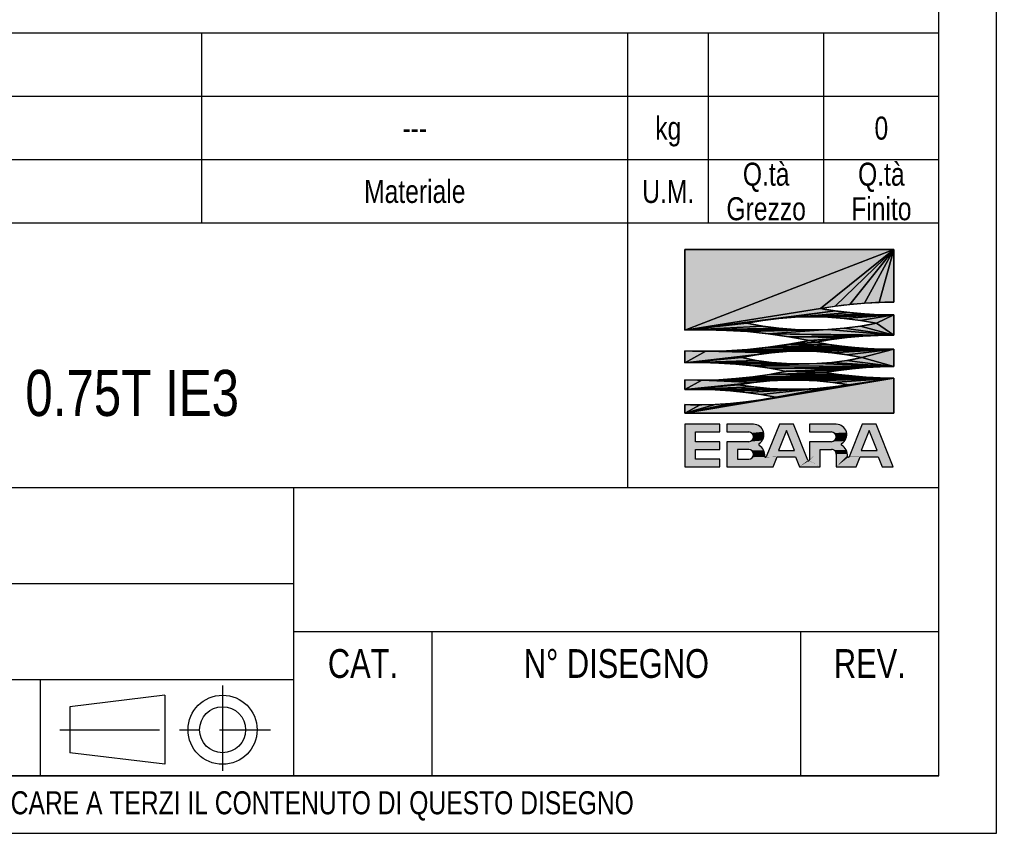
# Model space of a CAD drawing. Header units: millimetres. Extents: x 0 to 841, y 0 to 594.
# Tile 8 of 10: x 670 to 841, y 0 to 141. Entities that reach past the tile are written whole.
import ezdxf

# ---------------------------------------------------------------- set-up
doc = ezdxf.new("R2010")
doc.units = ezdxf.units.MM
doc.header["$LTSCALE"] = 46.2
doc.linetypes.add('CENTER', pattern=[0.6, 0.375, -0.075, 0.075, -0.075])
doc.layers.get('0').update_dxf_attribs({"linetype": 'CONTINUOUS'})
doc.layers.add('DEFAULT_1', color=7, linetype='CENTER')
doc.layers.add('DETTAGLI', color=7, linetype='CONTINUOUS')
doc.styles.add('TEXTSTYLE_2', font='txt', dxfattribs={"width": 0.8})

# ---------------------------------------------------------------- blocks, each defined once
blk = doc.blocks.new('EBARA_BL0', base_point=(804.25, 82.53))
at = {"color": 7, "linetype": 'Continuous'}
for p, q in [((822.18, 101.41), (785.87, 87.4)), ((785.87, 101.41), (785.87, 87.4)), ((785.87, 87.4), (822.18, 101.41)), ((822.18, 101.41), (785.87, 101.41)), ((785.87, 101.41), (822.18, 101.41)), ((785.87, 87.4), (785.87, 101.41)), ((822.18, 101.41), (809.46, 91.15)), ((809.46, 91.15), (822.18, 101.41)), ((822.18, 101.41), (811.99, 91.55)), ((811.99, 91.55), (822.18, 101.41)), ((822.18, 101.41), (814.53, 91.86)), ((814.53, 91.86), (822.18, 101.41)), ((822.18, 101.41), (817.07, 92.08)), ((817.07, 92.08), (822.18, 101.41)), ((822.18, 101.41), (819.63, 92.21)), ((819.63, 92.21), (822.18, 101.41)), ((822.18, 92.25), (822.18, 101.41)), ((822.18, 101.41), (822.18, 92.25)), ((809.46, 91.15), (785.87, 87.4)), ((785.87, 87.4), (809.46, 91.15)), ((811.99, 90.75), (785.87, 87.4)), ((785.87, 87.4), (811.99, 90.75)), ((811.99, 90.75), (802.23, 89.43)), ((802.23, 89.43), (811.99, 90.75)), ((809.46, 91.15), (811.99, 91.55)), ((811.99, 90.75), (809.46, 91.15)), ((811.99, 91.55), (814.53, 91.86)), ((814.53, 90.44), (811.99, 90.75)), ((814.53, 91.86), (817.07, 92.08)), ((817.07, 92.08), (819.63, 92.21)), ((819.63, 92.21), (822.18, 92.25)), ((802.23, 89.43), (785.87, 87.4)), ((785.87, 87.4), (802.23, 89.43)), ((799.42, 89.08), (785.87, 87.4)), ((785.87, 87.4), (799.42, 89.08)), ((796.63, 88.59), (799.42, 89.08)), ((799.42, 89.08), (802.23, 89.43)), ((814.53, 90.44), (802.23, 89.43)), ((802.23, 89.43), (814.53, 90.44)), ((802.23, 89.43), (805.06, 89.64)), ((814.53, 90.44), (805.06, 89.64)), ((805.06, 89.64), (814.53, 90.44)), ((817.07, 90.22), (805.06, 89.64)), ((805.06, 89.64), (817.07, 90.22)), ((819.63, 90.09), (805.06, 89.64)), ((805.06, 89.64), (819.63, 90.09)), ((805.06, 89.64), (807.89, 89.71)), ((819.63, 90.09), (807.89, 89.71)), ((807.89, 89.71), (819.63, 90.09)), ((807.89, 89.71), (822.18, 90.05)), ((822.18, 90.05), (807.89, 89.71)), ((807.89, 89.71), (810.72, 89.64)), ((810.72, 89.64), (822.18, 90.05)), ((822.18, 90.05), (810.72, 89.64)), ((810.72, 89.64), (813.55, 89.43)), ((813.55, 89.43), (822.18, 90.05)), ((822.18, 90.05), (813.55, 89.43)), ((813.55, 89.43), (816.36, 89.08)), ((817.07, 90.22), (814.53, 90.44)), ((816.36, 89.08), (822.18, 90.05)), ((822.18, 90.05), (816.36, 89.08)), ((816.36, 89.08), (819.15, 88.59)), ((819.63, 90.09), (817.07, 90.22)), ((819.15, 88.59), (822.18, 90.05)), ((822.18, 90.05), (819.15, 88.59)), ((822.18, 90.05), (819.63, 90.09)), ((822.18, 86.51), (822.18, 90.05)), ((822.18, 90.05), (822.18, 86.51)), ((796.63, 88.59), (785.87, 87.4)), ((785.87, 87.4), (796.63, 88.59)), ((799.42, 88.1), (785.87, 87.4)), ((785.87, 87.4), (799.42, 88.1)), ((802.23, 87.75), (785.87, 87.4)), ((785.87, 87.4), (802.23, 87.75)), ((785.87, 87.4), (789.5, 87.46)), ((802.23, 87.75), (789.5, 87.46)), ((789.5, 87.46), (802.23, 87.75)), ((805.06, 87.54), (789.5, 87.46)), ((789.5, 87.46), (805.06, 87.54)), ((789.5, 87.46), (807.89, 87.47)), ((807.89, 87.47), (789.5, 87.46)), ((789.5, 87.46), (793.13, 87.37)), ((793.13, 87.37), (807.89, 87.47)), ((807.89, 87.47), (793.13, 87.37)), ((793.13, 87.37), (796.75, 87.14)), ((799.42, 88.1), (796.63, 88.59)), ((796.75, 87.14), (810.72, 87.54)), ((810.72, 87.54), (796.75, 87.14)), ((796.75, 87.14), (807.89, 87.47)), ((807.89, 87.47), (796.75, 87.14)), ((802.23, 87.75), (799.42, 88.1)), ((800.36, 86.77), (810.72, 87.54)), ((810.72, 87.54), (800.36, 86.77)), ((805.06, 87.54), (802.23, 87.75)), ((807.89, 87.47), (805.06, 87.54)), ((810.72, 87.54), (807.89, 87.47)), ((813.55, 87.75), (810.72, 87.54)), ((822.18, 86.51), (810.72, 87.54)), ((810.72, 87.54), (822.18, 86.51)), ((816.36, 88.1), (813.55, 87.75)), ((822.18, 86.51), (813.55, 87.75)), ((813.55, 87.75), (822.18, 86.51)), ((819.15, 88.59), (816.36, 88.1)), ((822.18, 86.51), (816.36, 88.1)), ((816.36, 88.1), (822.18, 86.51)), ((822.18, 86.51), (819.15, 88.59)), ((819.15, 88.59), (822.18, 86.51)), ((796.75, 87.14), (800.36, 86.77)), ((800.36, 86.77), (822.18, 86.51)), ((822.18, 86.51), (800.36, 86.77)), ((800.36, 86.77), (819.47, 86.48)), ((800.36, 86.77), (803.95, 86.25)), ((819.47, 86.48), (800.36, 86.77)), ((819.47, 86.48), (803.95, 86.25)), ((803.95, 86.25), (819.47, 86.48)), ((803.95, 86.25), (816.76, 86.34)), ((816.76, 86.34), (803.95, 86.25)), ((803.95, 86.25), (814.06, 86.1)), ((803.95, 86.25), (807.52, 85.6)), ((814.06, 86.1), (803.95, 86.25)), ((807.52, 85.6), (803.95, 84.94)), ((814.06, 86.1), (807.52, 85.6)), ((807.52, 85.6), (814.06, 86.1)), ((807.52, 85.6), (811.37, 85.76)), ((811.37, 85.76), (807.52, 85.6)), ((807.52, 85.6), (808.7, 85.31)), ((808.7, 85.31), (807.52, 85.6)), ((808.7, 85.31), (811.37, 85.76)), ((811.37, 85.76), (814.06, 86.1)), ((814.06, 86.1), (816.76, 86.34)), ((816.76, 86.34), (819.47, 86.48)), ((819.47, 86.48), (822.18, 86.51)), ((785.87, 83.79), (785.87, 81.71)), ((789.5, 83.73), (785.87, 83.79)), ((785.87, 81.71), (785.87, 83.79)), ((793.13, 83.82), (789.5, 83.73)), ((789.5, 83.73), (806.18, 83.78)), ((806.18, 83.78), (789.5, 83.73)), ((793.13, 83.82), (822.18, 84.1)), ((822.18, 84.1), (793.13, 83.82)), ((796.75, 84.05), (793.13, 83.82)), ((806.18, 83.78), (793.13, 83.82)), ((793.13, 83.82), (806.18, 83.78)), ((800.36, 84.42), (796.75, 84.05)), ((815.41, 84.36), (796.75, 84.05)), ((796.75, 84.05), (815.41, 84.36)), ((817.66, 84.2), (796.75, 84.05)), ((796.75, 84.05), (817.66, 84.2)), ((819.92, 84.11), (796.75, 84.05)), ((796.75, 84.05), (819.92, 84.11)), ((796.75, 84.05), (822.18, 84.1)), ((822.18, 84.1), (796.75, 84.05)), ((803.95, 84.94), (800.36, 84.42)), ((810.92, 84.92), (800.36, 84.42)), ((800.36, 84.42), (810.92, 84.92)), ((800.36, 84.42), (813.16, 84.6)), ((813.16, 84.6), (800.36, 84.42)), ((800.36, 84.42), (815.41, 84.36)), ((815.41, 84.36), (800.36, 84.42)), ((803.56, 83.71), (806.18, 83.78)), ((803.95, 84.94), (808.7, 85.31)), ((808.7, 85.31), (803.95, 84.94)), ((803.95, 84.94), (810.92, 84.92)), ((810.92, 84.92), (803.95, 84.94)), ((806.18, 83.78), (822.18, 84.1)), ((822.18, 84.1), (806.18, 83.78)), ((806.18, 83.78), (808.81, 83.71)), ((810.92, 84.92), (808.7, 85.31)), ((808.81, 83.71), (822.18, 84.1)), ((822.18, 84.1), (808.81, 83.71)), ((813.16, 84.6), (810.92, 84.92)), ((811.43, 83.49), (822.18, 84.1)), ((822.18, 84.1), (811.43, 83.49)), ((815.41, 84.36), (813.16, 84.6)), ((814.03, 83.13), (822.18, 84.1)), ((822.18, 84.1), (814.03, 83.13)), ((817.66, 84.2), (815.41, 84.36)), ((816.61, 82.63), (822.18, 84.1)), ((822.18, 84.1), (816.61, 82.63)), ((819.92, 84.11), (817.66, 84.2)), ((822.18, 84.1), (819.92, 84.11)), ((822.18, 81.07), (822.18, 84.1)), ((822.18, 84.1), (822.18, 81.07)), ((789.5, 83.73), (785.87, 81.71)), ((785.87, 81.71), (789.5, 83.73)), ((800.94, 83.49), (785.87, 81.71)), ((785.87, 81.71), (800.94, 83.49)), ((798.33, 83.13), (785.87, 81.71)), ((785.87, 81.71), (798.33, 83.13)), ((795.75, 82.63), (785.87, 81.71)), ((785.87, 81.71), (795.75, 82.63)), ((798.33, 82.15), (785.87, 81.71)), ((785.87, 81.71), (798.33, 82.15)), ((798.33, 82.15), (788.83, 81.76)), ((788.83, 81.76), (798.33, 82.15)), ((789.5, 83.73), (803.56, 83.71)), ((803.56, 83.71), (789.5, 83.73)), ((789.5, 83.73), (800.94, 83.49)), ((800.94, 83.49), (789.5, 83.73)), ((795.75, 82.63), (798.33, 83.13)), ((798.33, 82.15), (795.75, 82.63)), ((798.33, 83.13), (800.94, 83.49)), ((800.94, 81.8), (798.33, 82.15)), ((800.94, 83.49), (803.56, 83.71)), ((808.81, 83.71), (811.43, 83.49)), ((811.43, 83.49), (814.03, 83.13)), ((814.03, 82.15), (811.43, 81.8)), ((814.03, 83.13), (816.61, 82.63)), ((816.61, 82.63), (814.03, 82.15)), ((822.18, 81.07), (814.03, 82.15)), ((814.03, 82.15), (822.18, 81.07)), ((822.18, 81.07), (816.61, 82.63)), ((816.61, 82.63), (822.18, 81.07)), ((785.87, 81.71), (788.83, 81.76)), ((788.83, 81.76), (800.94, 81.8)), ((800.94, 81.8), (788.83, 81.76)), ((788.83, 81.76), (791.78, 81.69)), ((791.78, 81.69), (800.94, 81.8)), ((800.94, 81.8), (791.78, 81.69)), ((791.78, 81.69), (803.56, 81.6)), ((791.78, 81.69), (794.72, 81.51)), ((803.56, 81.6), (791.78, 81.69)), ((803.56, 81.6), (794.72, 81.51)), ((794.72, 81.51), (803.56, 81.6)), ((794.72, 81.51), (806.18, 81.53)), ((806.18, 81.53), (794.72, 81.51)), ((794.72, 81.51), (797.66, 81.21)), ((797.66, 81.21), (808.81, 81.6)), ((808.81, 81.6), (797.66, 81.21)), ((797.66, 81.21), (806.18, 81.53)), ((806.18, 81.53), (797.66, 81.21)), ((797.66, 81.21), (822.18, 81.07)), ((797.66, 81.21), (800.58, 80.78)), ((822.18, 81.07), (797.66, 81.21)), ((822.18, 81.07), (800.58, 80.78)), ((800.58, 80.78), (822.18, 81.07)), ((819.77, 81.02), (800.58, 80.78)), ((800.58, 80.78), (819.77, 81.02)), ((800.58, 80.78), (817.35, 80.89)), ((817.35, 80.89), (800.58, 80.78)), ((800.58, 80.78), (814.94, 80.69)), ((800.58, 80.78), (803.49, 80.25)), ((814.94, 80.69), (800.58, 80.78)), ((803.56, 81.6), (800.94, 81.8)), ((814.94, 80.69), (803.49, 80.25)), ((803.49, 80.25), (814.94, 80.69)), ((803.49, 80.25), (812.54, 80.42)), ((812.54, 80.42), (803.49, 80.25)), ((806.18, 81.53), (803.56, 81.6)), ((808.81, 81.6), (806.18, 81.53)), ((811.43, 81.8), (808.81, 81.6)), ((822.18, 81.07), (808.81, 81.6)), ((808.81, 81.6), (822.18, 81.07)), ((810.14, 80.07), (812.54, 80.42)), ((822.18, 81.07), (811.43, 81.8)), ((811.43, 81.8), (822.18, 81.07)), ((812.54, 80.42), (814.94, 80.69)), ((814.94, 80.69), (817.35, 80.89)), ((817.35, 80.89), (819.77, 81.02)), ((819.77, 81.02), (822.18, 81.07)), ((785.87, 73), (822.18, 79.07)), ((822.18, 79.07), (785.87, 73)), ((785.87, 78.78), (785.87, 77.08)), ((788.83, 78.73), (785.87, 78.78)), ((785.87, 77.08), (785.87, 78.78)), ((788.83, 78.73), (785.87, 77.08)), ((785.87, 77.08), (788.83, 78.73)), ((788.83, 78.73), (822.18, 79.07)), ((822.18, 79.07), (788.83, 78.73)), ((791.78, 78.8), (788.83, 78.73)), ((803.35, 78.7), (788.83, 78.73)), ((788.83, 78.73), (800.61, 78.57)), ((800.61, 78.57), (788.83, 78.73)), ((788.83, 78.73), (797.88, 78.31)), ((797.88, 78.31), (788.83, 78.73)), ((788.83, 78.73), (803.35, 78.7)), ((791.78, 78.8), (822.18, 79.07)), ((822.18, 79.07), (791.78, 78.8)), ((794.72, 78.99), (791.78, 78.8)), ((797.66, 79.29), (794.72, 78.99)), ((817.35, 79.25), (794.72, 78.99)), ((794.72, 78.99), (817.35, 79.25)), ((819.77, 79.13), (794.72, 78.99)), ((794.72, 78.99), (819.77, 79.13)), ((794.72, 78.99), (822.18, 79.07)), ((822.18, 79.07), (794.72, 78.99)), ((800.58, 79.71), (797.66, 79.29)), ((797.66, 79.29), (814.94, 79.45)), ((814.94, 79.45), (797.66, 79.29)), ((797.66, 79.29), (817.35, 79.25)), ((817.35, 79.25), (797.66, 79.29)), ((799.08, 75.31), (822.18, 79.07)), ((822.18, 79.07), (799.08, 75.31)), ((803.49, 80.25), (800.58, 79.71)), ((810.14, 80.07), (800.58, 79.71)), ((800.58, 79.71), (810.14, 80.07)), ((800.58, 79.71), (812.54, 79.72)), ((812.54, 79.72), (800.58, 79.71)), ((800.58, 79.71), (814.94, 79.45)), ((814.94, 79.45), (800.58, 79.71)), ((800.61, 78.57), (803.35, 78.7)), ((801.69, 75.76), (822.18, 79.07)), ((822.18, 79.07), (801.69, 75.76)), ((803.35, 78.7), (822.18, 79.07)), ((822.18, 79.07), (803.35, 78.7)), ((803.35, 78.7), (806.09, 78.7)), ((803.49, 80.25), (810.14, 80.07)), ((810.14, 80.07), (803.49, 80.25)), ((806.09, 78.7), (822.18, 79.07)), ((822.18, 79.07), (806.09, 78.7)), ((806.09, 78.7), (808.83, 78.57)), ((808.83, 78.57), (822.18, 79.07)), ((822.18, 79.07), (808.83, 78.57)), ((812.54, 79.72), (810.14, 80.07)), ((811.56, 78.31), (822.18, 79.07)), ((822.18, 79.07), (811.56, 78.31)), ((814.94, 79.45), (812.54, 79.72)), ((814.28, 77.92), (822.18, 79.07)), ((822.18, 79.07), (814.28, 77.92)), ((817.35, 79.25), (814.94, 79.45)), ((819.77, 79.13), (817.35, 79.25)), ((822.18, 79.07), (819.77, 79.13)), ((822.18, 73), (822.18, 79.07)), ((822.18, 79.07), (822.18, 73)), ((797.88, 78.31), (785.87, 77.08)), ((785.87, 77.08), (797.88, 78.31)), ((795.17, 77.92), (785.87, 77.08)), ((785.87, 77.08), (795.17, 77.92)), ((797.88, 77.53), (785.87, 77.08)), ((785.87, 77.08), (797.88, 77.53)), ((800.61, 77.26), (785.87, 77.08)), ((785.87, 77.08), (800.61, 77.26)), ((785.87, 77.08), (788.52, 77.1)), ((800.61, 77.26), (788.52, 77.1)), ((788.52, 77.1), (800.61, 77.26)), ((788.52, 77.1), (806.09, 77.13)), ((803.35, 77.13), (788.52, 77.1)), ((788.52, 77.1), (803.35, 77.13)), ((806.09, 77.13), (788.52, 77.1)), ((788.52, 77.1), (791.17, 77.03)), ((791.17, 77.03), (806.09, 77.13)), ((806.09, 77.13), (791.17, 77.03)), ((791.17, 77.03), (793.82, 76.86)), ((793.82, 76.86), (806.09, 77.13)), ((806.09, 77.13), (793.82, 76.86)), ((795.17, 77.92), (797.88, 78.31)), ((797.88, 77.53), (795.17, 77.92)), ((796.46, 76.59), (808.83, 77.26)), ((808.83, 77.26), (796.46, 76.59)), ((796.46, 76.59), (806.09, 77.13)), ((806.09, 77.13), (796.46, 76.59)), ((797.88, 78.31), (800.61, 78.57)), ((800.61, 77.26), (797.88, 77.53)), ((799.08, 76.23), (811.56, 77.53)), ((811.56, 77.53), (799.08, 76.23)), ((799.08, 76.23), (808.83, 77.26)), ((808.83, 77.26), (799.08, 76.23)), ((803.35, 77.13), (800.61, 77.26)), ((801.69, 75.76), (814.28, 77.92)), ((814.28, 77.92), (801.69, 75.76)), ((801.69, 75.76), (811.56, 77.53)), ((811.56, 77.53), (801.69, 75.76)), ((806.09, 77.13), (803.35, 77.13)), ((808.83, 77.26), (806.09, 77.13)), ((808.83, 78.57), (811.56, 78.31)), ((811.56, 77.53), (808.83, 77.26)), ((811.56, 78.31), (814.28, 77.92)), ((814.28, 77.92), (811.56, 77.53)), ((785.87, 73), (799.08, 75.31)), ((799.08, 75.31), (785.87, 73)), ((793.82, 76.86), (796.46, 76.59)), ((796.46, 76.59), (799.08, 76.23)), ((799.08, 75.31), (796.46, 74.95)), ((799.08, 76.23), (801.69, 75.76)), ((801.69, 75.76), (799.08, 75.31)), ((785.87, 73), (796.46, 74.95)), ((796.46, 74.95), (785.87, 73)), ((785.87, 73), (793.82, 74.68)), ((793.82, 74.68), (785.87, 73)), ((785.87, 73), (791.17, 74.51)), ((791.17, 74.51), (785.87, 73)), ((785.87, 74.46), (785.87, 73)), ((788.52, 74.44), (785.87, 74.46)), ((785.87, 73), (785.87, 74.46)), ((785.87, 73), (788.52, 74.44)), ((788.52, 74.44), (785.87, 73)), ((791.17, 74.51), (788.52, 74.44)), ((793.82, 74.68), (791.17, 74.51)), ((796.46, 74.95), (793.82, 74.68)), ((785.87, 73), (822.18, 73)), ((822.18, 73), (785.87, 73)), ((791.93, 71.05), (785.87, 71.05)), ((785.87, 71.05), (785.87, 63.66)), ((791.93, 69.71), (791.93, 71.05)), ((797.81, 71.05), (793.16, 71.05)), ((793.16, 71.05), (793.16, 69.71)), ((802.29, 71.05), (800.03, 65.39)), ((804.75, 71.05), (802.29, 71.05)), ((807.25, 64.8), (804.75, 71.05)), ((812.17, 71.05), (807.52, 71.05)), ((807.52, 71.05), (807.52, 69.71)), ((816.65, 71.05), (814.39, 65.41)), ((819.11, 71.05), (816.65, 71.05)), ((822.06, 63.66), (819.11, 71.05)), ((787.72, 69.71), (791.93, 69.71)), ((787.72, 68.02), (787.72, 69.71)), ((793.16, 69.71), (796.97, 69.71)), ((803.52, 69.99), (802.12, 66.5)), ((804.91, 66.5), (803.52, 69.99)), ((807.52, 69.71), (811.33, 69.71)), ((817.88, 69.99), (816.48, 66.5)), ((819.27, 66.5), (817.88, 69.99)), ((791.93, 68.02), (787.72, 68.02)), ((787.72, 66.69), (791.93, 66.69)), ((787.72, 64.99), (787.72, 66.69)), ((791.93, 66.69), (791.93, 68.02)), ((796.97, 68.02), (793.16, 68.02)), ((793.16, 68.02), (793.16, 63.66)), ((796.97, 66.69), (795, 66.69)), ((795, 66.69), (795, 64.99)), ((811.33, 68.02), (807.52, 68.02)), ((807.52, 68.02), (807.52, 64.85)), ((809.36, 66.69), (811.37, 66.69)), ((809.36, 63.66), (809.36, 66.69)), ((791.93, 64.99), (787.72, 64.99)), ((791.93, 63.66), (791.93, 64.99)), ((795, 64.99), (796.97, 64.99)), ((801.24, 63.66), (801.94, 65.4)), ((801.94, 65.4), (805.1, 65.4)), ((802.12, 66.5), (804.91, 66.5)), ((805.1, 65.4), (805.79, 63.66)), ((812.17, 65.87), (812.17, 63.66)), ((815.6, 63.66), (816.3, 65.4)), ((816.3, 65.4), (819.46, 65.4)), ((816.48, 66.5), (819.27, 66.5)), ((819.46, 65.4), (820.15, 63.66)), ((785.87, 63.66), (791.93, 63.66)), ((793.16, 63.66), (801.24, 63.66)), ((805.79, 63.66), (809.36, 63.66)), ((812.17, 63.66), (815.6, 63.66)), ((820.15, 63.66), (822.06, 63.66))]:
    blk.add_line(p, q, dxfattribs=at)
for centre, radius, start, end in [((822.08, 19.39), 72.86, 89.9211, 99.9748), ((822.08, 162.71), 72.67, 259.9974, 270.0791), ((807.89, 32.57), 57.14, 78.6329, 101.3671), ((789.13, -4.15), 91.61, 78.415, 92.0347), ((807.89, 144.64), 57.17, 258.6407, 281.3593), ((789.13, 175.34), 91.61, 267.9653, 281.585), ((821.62, 16), 70.51, 89.5451, 100.5654), ((806.18, 35.66), 48.12, 77.4794, 102.5209), ((821.39, 150.82), 66.73, 259.0346, 270.6838), ((806.18, 131.18), 49.65, 257.8721, 282.1282), ((788.62, 8.02), 73.74, 78.37, 92.1352), ((822.62, 2.61), 78.46, 90.321, 99.1535), ((788.62, 152.47), 73.74, 267.8648, 281.63), ((804.72, 21.31), 57.41, 80.419, 99.581), ((822.62, 157.53), 78.46, 260.8465, 269.679), ((787.9, 5.53), 71.57, 78.8935, 91.6259), ((804.72, 134.43), 57.31, 260.4022, 279.5978), ((787.83, 147.3), 72.86, 268.4651, 280.9705), ((797.81, 69.24), 1.81, 303.3213, 89.9975), ((812.18, 69.24), 1.81, 300.7885, 90.0231), ((796.97, 68.87), 0.846, 270.0055, 89.9945), ((811.33, 68.87), 0.846, 270.0055, 89.9945), ((796.97, 65.84), 0.846, 270.0056, 89.9944), ((798.92, 67.56), 0.2, 123.3413, 236.2957), ((797.62, 65.61), 2.14, 355.8945, 56.313), ((811.37, 65.88), 0.809, 359.4794, 89.9999), ((813.17, 67.56), 0.14, 120.8173, 238.5397), ((811.98, 65.61), 2.15, 356.413, 58.5531), ((799.9, 65.45), 0.14, 175.9511, 338.0176), ((814.26, 65.47), 0.14, 176.4576, 338.0865), ((807.38, 64.85), 0.14, 201.7137, 0.004)]:
    blk.add_arc(centre, radius, start, end, dxfattribs=at)
for points in [[(785.87, 87.4), (822.18, 101.41), (809.46, 91.15)], [(785.87, 87.4), (785.87, 101.41), (822.18, 101.41)], [(809.46, 91.15), (822.18, 101.41), (811.99, 91.55)], [(811.99, 91.55), (822.18, 101.41), (814.53, 91.86)], [(814.53, 91.86), (822.18, 101.41), (817.07, 92.08)], [(817.07, 92.08), (822.18, 101.41), (819.63, 92.21)], [(819.63, 92.21), (822.18, 101.41), (822.18, 92.25)], [(785.87, 87.4), (809.46, 91.15), (811.99, 90.75)], [(785.87, 87.4), (811.99, 90.75), (802.23, 89.43)], [(802.23, 89.43), (811.99, 90.75), (814.53, 90.44)], [(785.87, 87.4), (802.23, 89.43), (799.42, 89.08)], [(785.87, 87.4), (799.42, 89.08), (796.63, 88.59)], [(802.23, 89.43), (814.53, 90.44), (805.06, 89.64)], [(805.06, 89.64), (814.53, 90.44), (817.07, 90.22)], [(805.06, 89.64), (817.07, 90.22), (819.63, 90.09)], [(805.06, 89.64), (819.63, 90.09), (807.89, 89.71)], [(807.89, 89.71), (819.63, 90.09), (822.18, 90.05)], [(822.18, 90.05), (810.72, 89.64), (807.89, 89.71)], [(822.18, 90.05), (813.55, 89.43), (810.72, 89.64)], [(822.18, 90.05), (816.36, 89.08), (813.55, 89.43)], [(822.18, 90.05), (819.15, 88.59), (816.36, 89.08)], [(822.18, 90.05), (822.18, 86.51), (819.15, 88.59)], [(785.87, 87.4), (796.63, 88.59), (799.42, 88.1)], [(785.87, 87.4), (799.42, 88.1), (802.23, 87.75)], [(785.87, 87.4), (802.23, 87.75), (789.5, 87.46)], [(789.5, 87.46), (802.23, 87.75), (805.06, 87.54)], [(789.5, 87.46), (805.06, 87.54), (807.89, 87.47)], [(807.89, 87.47), (793.13, 87.37), (789.5, 87.46)], [(807.89, 87.47), (796.75, 87.14), (793.13, 87.37)], [(810.72, 87.54), (796.75, 87.14), (807.89, 87.47)], [(810.72, 87.54), (800.36, 86.77), (796.75, 87.14)], [(810.72, 87.54), (822.18, 86.51), (800.36, 86.77)], [(813.55, 87.75), (822.18, 86.51), (810.72, 87.54)], [(816.36, 88.1), (822.18, 86.51), (813.55, 87.75)], [(819.15, 88.59), (822.18, 86.51), (816.36, 88.1)], [(819.47, 86.48), (800.36, 86.77), (822.18, 86.51)], [(803.95, 86.25), (800.36, 86.77), (819.47, 86.48)], [(803.95, 86.25), (819.47, 86.48), (816.76, 86.34)], [(816.76, 86.34), (814.06, 86.1), (803.95, 86.25)], [(807.52, 85.6), (803.95, 86.25), (814.06, 86.1)], [(803.95, 84.94), (807.52, 85.6), (808.7, 85.31)], [(807.52, 85.6), (814.06, 86.1), (811.37, 85.76)], [(811.37, 85.76), (808.7, 85.31), (807.52, 85.6)], [(785.87, 81.71), (785.87, 83.79), (789.5, 83.73)], [(789.5, 83.73), (793.13, 83.82), (806.18, 83.78)], [(806.18, 83.78), (803.56, 83.71), (789.5, 83.73)], [(822.18, 84.1), (793.13, 83.82), (796.75, 84.05)], [(822.18, 84.1), (806.18, 83.78), (793.13, 83.82)], [(796.75, 84.05), (800.36, 84.42), (815.41, 84.36)], [(796.75, 84.05), (815.41, 84.36), (817.66, 84.2)], [(796.75, 84.05), (817.66, 84.2), (819.92, 84.11)], [(796.75, 84.05), (819.92, 84.11), (822.18, 84.1)], [(800.36, 84.42), (803.95, 84.94), (810.92, 84.92)], [(800.36, 84.42), (810.92, 84.92), (813.16, 84.6)], [(813.16, 84.6), (815.41, 84.36), (800.36, 84.42)], [(808.7, 85.31), (810.92, 84.92), (803.95, 84.94)], [(822.18, 84.1), (808.81, 83.71), (806.18, 83.78)], [(822.18, 84.1), (811.43, 83.49), (808.81, 83.71)], [(822.18, 84.1), (814.03, 83.13), (811.43, 83.49)], [(822.18, 84.1), (816.61, 82.63), (814.03, 83.13)], [(822.18, 84.1), (822.18, 81.07), (816.61, 82.63)], [(785.87, 81.71), (789.5, 83.73), (800.94, 83.49)], [(785.87, 81.71), (800.94, 83.49), (798.33, 83.13)], [(785.87, 81.71), (798.33, 83.13), (795.75, 82.63)], [(785.87, 81.71), (795.75, 82.63), (798.33, 82.15)], [(785.87, 81.71), (798.33, 82.15), (788.83, 81.76)], [(788.83, 81.76), (798.33, 82.15), (800.94, 81.8)], [(800.94, 83.49), (789.5, 83.73), (803.56, 83.71)], [(814.03, 82.15), (822.18, 81.07), (811.43, 81.8)], [(816.61, 82.63), (822.18, 81.07), (814.03, 82.15)], [(800.94, 81.8), (791.78, 81.69), (788.83, 81.76)], [(800.94, 81.8), (803.56, 81.6), (791.78, 81.69)], [(794.72, 81.51), (791.78, 81.69), (803.56, 81.6)], [(794.72, 81.51), (803.56, 81.6), (806.18, 81.53)], [(806.18, 81.53), (797.66, 81.21), (794.72, 81.51)], [(808.81, 81.6), (797.66, 81.21), (806.18, 81.53)], [(808.81, 81.6), (822.18, 81.07), (797.66, 81.21)], [(800.58, 80.78), (797.66, 81.21), (822.18, 81.07)], [(800.58, 80.78), (822.18, 81.07), (819.77, 81.02)], [(800.58, 80.78), (819.77, 81.02), (817.35, 80.89)], [(817.35, 80.89), (814.94, 80.69), (800.58, 80.78)], [(803.49, 80.25), (800.58, 80.78), (814.94, 80.69)], [(803.49, 80.25), (814.94, 80.69), (812.54, 80.42)], [(812.54, 80.42), (810.14, 80.07), (803.49, 80.25)], [(811.43, 81.8), (822.18, 81.07), (808.81, 81.6)], [(822.18, 79.07), (785.87, 73), (799.08, 75.31)], [(822.18, 79.07), (822.18, 73), (785.87, 73)], [(785.87, 77.08), (785.87, 78.78), (788.83, 78.73)], [(785.87, 77.08), (788.83, 78.73), (797.88, 78.31)], [(822.18, 79.07), (788.83, 78.73), (791.78, 78.8)], [(822.18, 79.07), (803.35, 78.7), (788.83, 78.73)], [(800.61, 78.57), (788.83, 78.73), (803.35, 78.7)], [(797.88, 78.31), (788.83, 78.73), (800.61, 78.57)], [(822.18, 79.07), (791.78, 78.8), (794.72, 78.99)], [(794.72, 78.99), (797.66, 79.29), (817.35, 79.25)], [(794.72, 78.99), (817.35, 79.25), (819.77, 79.13)], [(794.72, 78.99), (819.77, 79.13), (822.18, 79.07)], [(797.66, 79.29), (800.58, 79.71), (814.94, 79.45)], [(814.94, 79.45), (817.35, 79.25), (797.66, 79.29)], [(822.18, 79.07), (799.08, 75.31), (801.69, 75.76)], [(800.58, 79.71), (803.49, 80.25), (810.14, 80.07)], [(800.58, 79.71), (810.14, 80.07), (812.54, 79.72)], [(812.54, 79.72), (814.94, 79.45), (800.58, 79.71)], [(822.18, 79.07), (801.69, 75.76), (814.28, 77.92)], [(822.18, 79.07), (806.09, 78.7), (803.35, 78.7)], [(822.18, 79.07), (808.83, 78.57), (806.09, 78.7)], [(822.18, 79.07), (811.56, 78.31), (808.83, 78.57)], [(822.18, 79.07), (814.28, 77.92), (811.56, 78.31)], [(785.87, 77.08), (797.88, 78.31), (795.17, 77.92)], [(785.87, 77.08), (795.17, 77.92), (797.88, 77.53)], [(785.87, 77.08), (797.88, 77.53), (800.61, 77.26)], [(785.87, 77.08), (800.61, 77.26), (788.52, 77.1)], [(788.52, 77.1), (800.61, 77.26), (803.35, 77.13)], [(788.52, 77.1), (803.35, 77.13), (806.09, 77.13)], [(806.09, 77.13), (791.17, 77.03), (788.52, 77.1)], [(806.09, 77.13), (793.82, 76.86), (791.17, 77.03)], [(806.09, 77.13), (796.46, 76.59), (793.82, 76.86)], [(808.83, 77.26), (796.46, 76.59), (806.09, 77.13)], [(808.83, 77.26), (799.08, 76.23), (796.46, 76.59)], [(811.56, 77.53), (799.08, 76.23), (808.83, 77.26)], [(811.56, 77.53), (801.69, 75.76), (799.08, 76.23)], [(814.28, 77.92), (801.69, 75.76), (811.56, 77.53)], [(799.08, 75.31), (785.87, 73), (796.46, 74.95)], [(796.46, 74.95), (785.87, 73), (793.82, 74.68)], [(793.82, 74.68), (785.87, 73), (791.17, 74.51)], [(791.17, 74.51), (785.87, 73), (788.52, 74.44)], [(785.87, 73), (785.87, 74.46), (788.52, 74.44)], [(791.93, 71.05), (787.72, 69.71), (785.87, 71.05)], [(785.87, 63.66), (785.87, 71.05), (787.72, 69.71)], [(791.93, 71.05), (787.72, 69.71), (785.87, 71.05)], [(785.87, 63.66), (785.87, 71.05), (787.72, 69.71)], [(791.93, 71.05), (791.93, 69.71), (787.72, 69.71)], [(791.93, 71.05), (791.93, 69.71), (787.72, 69.71)], [(798.05, 71.03), (793.16, 69.71), (797.81, 71.05)], [(793.16, 69.71), (793.16, 71.05), (797.81, 71.05)], [(798.27, 70.99), (793.16, 69.71), (798.05, 71.03)], [(798.49, 70.91), (793.16, 69.71), (798.27, 70.99)], [(798.7, 70.81), (793.16, 69.71), (798.49, 70.91)], [(798.89, 70.69), (793.16, 69.71), (798.7, 70.81)], [(799.07, 70.54), (793.16, 69.71), (798.89, 70.69)], [(799.23, 70.37), (793.16, 69.71), (799.07, 70.54)], [(799.36, 70.18), (793.16, 69.71), (799.23, 70.37)], [(799.47, 69.97), (793.16, 69.71), (799.36, 70.18)], [(800.03, 65.39), (802.29, 71.05), (803.52, 69.99)], [(804.75, 71.05), (803.52, 69.99), (802.29, 71.05)], [(803.52, 69.99), (804.75, 71.05), (804.91, 66.5)], [(804.91, 66.5), (804.75, 71.05), (805.1, 65.4)], [(804.75, 71.05), (807.25, 64.8), (805.1, 65.4)], [(812.4, 71.03), (807.52, 69.71), (812.17, 71.05)], [(807.52, 69.71), (807.52, 71.05), (812.17, 71.05)], [(812.62, 70.99), (807.52, 69.71), (812.4, 71.03)], [(812.83, 70.92), (807.52, 69.71), (812.62, 70.99)], [(813.04, 70.83), (807.52, 69.71), (812.83, 70.92)], [(813.23, 70.71), (807.52, 69.71), (813.04, 70.83)], [(813.4, 70.57), (807.52, 69.71), (813.23, 70.71)], [(813.56, 70.41), (807.52, 69.71), (813.4, 70.57)], [(813.69, 70.23), (807.52, 69.71), (813.56, 70.41)], [(813.8, 70.03), (807.52, 69.71), (813.69, 70.23)], [(814.39, 65.41), (816.65, 71.05), (817.88, 69.99)], [(819.11, 71.05), (817.88, 69.99), (816.65, 71.05)], [(817.88, 69.99), (819.11, 71.05), (819.27, 66.5)], [(819.27, 66.5), (819.11, 71.05), (819.46, 65.4)], [(819.46, 65.4), (819.11, 71.05), (820.15, 63.66)], [(819.11, 71.05), (822.06, 63.66), (820.15, 63.66)], [(787.72, 68.02), (785.87, 63.66), (787.72, 69.71)], [(787.72, 68.02), (785.87, 63.66), (787.72, 69.71)], [(799.55, 69.76), (793.16, 69.71), (799.47, 69.97)], [(793.16, 69.71), (799.55, 69.76), (796.97, 69.71)], [(796.97, 69.71), (799.55, 69.76), (797.08, 69.71)], [(797.08, 69.71), (799.55, 69.76), (797.19, 69.68)], [(797.19, 69.68), (799.55, 69.76), (797.29, 69.65)], [(797.29, 69.65), (799.55, 69.76), (797.39, 69.6)], [(797.39, 69.6), (799.55, 69.76), (797.48, 69.54)], [(799.55, 69.76), (799.6, 69.53), (797.48, 69.54)], [(797.57, 69.47), (797.48, 69.54), (799.6, 69.53)], [(797.57, 69.47), (799.6, 69.53), (797.64, 69.38)], [(797.64, 68.35), (799.42, 68.41), (797.57, 68.27)], [(799.42, 68.41), (799.3, 68.21), (797.57, 68.27)], [(799.6, 69.53), (799.62, 69.3), (797.64, 69.38)], [(797.7, 69.29), (797.64, 69.38), (799.62, 69.3)], [(797.64, 68.35), (797.7, 68.44), (799.42, 68.41)], [(797.7, 69.29), (799.62, 69.3), (797.75, 69.19)], [(797.75, 68.54), (799.51, 68.62), (797.7, 68.44)], [(799.51, 68.62), (799.42, 68.41), (797.7, 68.44)], [(797.75, 69.19), (799.62, 69.3), (797.79, 69.09)], [(797.75, 68.54), (797.79, 68.65), (799.51, 68.62)], [(799.62, 69.3), (799.62, 69.07), (797.79, 69.09)], [(797.81, 68.98), (797.79, 69.09), (799.62, 69.07)], [(797.81, 68.76), (799.58, 68.84), (797.79, 68.65)], [(799.58, 68.84), (799.51, 68.62), (797.79, 68.65)], [(797.81, 68.98), (799.62, 69.07), (797.81, 68.87)], [(799.62, 69.07), (799.58, 68.84), (797.81, 68.87)], [(797.81, 68.76), (797.81, 68.87), (799.58, 68.84)], [(802.12, 66.5), (800.03, 65.39), (803.52, 69.99)], [(813.89, 69.82), (807.52, 69.71), (813.8, 70.03)], [(807.52, 69.71), (813.89, 69.82), (811.33, 69.71)], [(811.33, 69.71), (813.89, 69.82), (811.44, 69.71)], [(811.44, 69.71), (813.89, 69.82), (811.55, 69.68)], [(811.55, 69.68), (813.89, 69.82), (811.65, 69.65)], [(813.89, 69.82), (813.95, 69.61), (811.65, 69.65)], [(811.75, 69.6), (811.65, 69.65), (813.95, 69.61)], [(811.75, 69.6), (813.95, 69.61), (811.84, 69.54)], [(811.84, 69.54), (813.95, 69.61), (811.93, 69.47)], [(813.95, 69.61), (813.98, 69.39), (811.93, 69.47)], [(812, 69.38), (811.93, 69.47), (813.98, 69.39)], [(812, 69.38), (813.98, 69.39), (812.06, 69.29)], [(812.06, 68.44), (813.83, 68.51), (812, 68.35)], [(813.83, 68.51), (813.73, 68.31), (812, 68.35)], [(812.06, 69.29), (813.98, 69.39), (812.11, 69.19)], [(812.06, 68.44), (812.11, 68.54), (813.83, 68.51)], [(813.98, 69.39), (813.98, 69.16), (812.11, 69.19)], [(812.15, 69.09), (812.11, 69.19), (813.98, 69.16)], [(812.15, 68.65), (813.91, 68.72), (812.11, 68.54)], [(813.91, 68.72), (813.83, 68.51), (812.11, 68.54)], [(812.15, 69.09), (813.98, 69.16), (812.17, 68.98)], [(812.15, 68.65), (812.17, 68.76), (813.91, 68.72)], [(813.98, 69.16), (813.96, 68.94), (812.17, 68.98)], [(812.17, 68.87), (812.17, 68.98), (813.96, 68.94)], [(812.17, 68.87), (813.96, 68.94), (812.17, 68.76)], [(813.96, 68.94), (813.91, 68.72), (812.17, 68.76)], [(816.48, 66.5), (814.39, 65.41), (817.88, 69.99)], [(787.72, 66.69), (785.87, 63.66), (787.72, 68.02)], [(787.72, 66.69), (785.87, 63.66), (787.72, 68.02)], [(787.72, 64.99), (785.87, 63.66), (787.72, 66.69)], [(787.72, 64.99), (785.87, 63.66), (787.72, 66.69)], [(791.93, 68.02), (791.93, 66.69), (787.72, 66.69)], [(791.93, 68.02), (787.72, 66.69), (787.72, 68.02)], [(791.93, 68.02), (791.93, 66.69), (787.72, 66.69)], [(791.93, 68.02), (787.72, 66.69), (787.72, 68.02)], [(796.97, 68.02), (795, 66.69), (793.16, 68.02)], [(793.16, 63.66), (793.16, 68.02), (795, 66.69)], [(795, 64.99), (793.16, 63.66), (795, 66.69)], [(798.99, 67.87), (795, 66.69), (796.97, 68.02)], [(798.81, 67.73), (795, 66.69), (798.99, 67.87)], [(798.79, 67.71), (795, 66.69), (798.81, 67.73)], [(798.77, 67.7), (795, 66.69), (798.79, 67.71)], [(798.76, 67.68), (795, 66.69), (798.77, 67.7)], [(798.74, 67.66), (795, 66.69), (798.76, 67.68)], [(798.73, 67.64), (795, 66.69), (798.74, 67.66)], [(798.73, 67.62), (795, 66.69), (798.73, 67.64)], [(798.72, 67.59), (795, 66.69), (798.73, 67.62)], [(798.72, 67.57), (795, 66.69), (798.72, 67.59)], [(798.72, 67.55), (795, 66.69), (798.72, 67.57)], [(798.72, 67.53), (795, 66.69), (798.72, 67.55)], [(798.73, 67.5), (795, 66.69), (798.72, 67.53)], [(798.73, 67.48), (795, 66.69), (798.73, 67.5)], [(798.74, 67.46), (795, 66.69), (798.73, 67.48)], [(798.76, 67.44), (795, 66.69), (798.74, 67.46)], [(798.77, 67.42), (795, 66.69), (798.76, 67.44)], [(798.79, 67.41), (795, 66.69), (798.77, 67.42)], [(798.81, 67.39), (795, 66.69), (798.79, 67.41)], [(798.96, 67.28), (795, 66.69), (798.81, 67.39)], [(799.1, 67.16), (795, 66.69), (798.96, 67.28)], [(799.23, 67.02), (795, 66.69), (799.1, 67.16)], [(799.35, 66.87), (795, 66.69), (799.23, 67.02)], [(799.45, 66.72), (795, 66.69), (799.35, 66.87)], [(795, 66.69), (799.45, 66.72), (796.97, 66.69)], [(796.97, 68.02), (797.08, 68.03), (799.16, 68.03)], [(799.16, 68.03), (798.99, 67.87), (796.97, 68.02)], [(796.97, 66.69), (799.45, 66.72), (797.08, 66.68)], [(797.19, 68.05), (799.3, 68.21), (797.08, 68.03)], [(799.3, 68.21), (799.16, 68.03), (797.08, 68.03)], [(797.08, 66.68), (799.45, 66.72), (797.19, 66.66)], [(797.29, 68.08), (799.3, 68.21), (797.19, 68.05)], [(797.19, 66.66), (799.45, 66.72), (797.29, 66.62)], [(797.39, 68.13), (799.3, 68.21), (797.29, 68.08)], [(797.29, 66.62), (799.45, 66.72), (797.39, 66.57)], [(797.48, 68.2), (799.3, 68.21), (797.39, 68.13)], [(799.45, 66.72), (799.54, 66.55), (797.39, 66.57)], [(797.48, 68.2), (797.57, 68.27), (799.3, 68.21)], [(807.49, 64.76), (809.36, 66.69), (807.48, 64.75)], [(809.36, 66.69), (809.36, 63.66), (807.48, 64.75)], [(807.5, 64.78), (809.36, 66.69), (807.49, 64.76)], [(807.51, 64.8), (809.36, 66.69), (807.5, 64.78)], [(807.52, 64.83), (809.36, 66.69), (807.51, 64.81)], [(807.51, 64.81), (809.36, 66.69), (807.51, 64.8)], [(811.33, 68.02), (809.36, 66.69), (807.52, 68.02)], [(807.52, 64.85), (807.52, 68.02), (809.36, 66.69)], [(807.52, 64.85), (809.36, 66.69), (807.52, 64.83)], [(813.45, 67.96), (809.36, 66.69), (811.33, 68.02)], [(813.29, 67.81), (809.36, 66.69), (813.45, 67.96)], [(813.1, 67.68), (809.36, 66.69), (813.29, 67.81)], [(813.09, 67.67), (809.36, 66.69), (813.1, 67.68)], [(813.08, 67.66), (809.36, 66.69), (813.09, 67.67)], [(813.07, 67.65), (809.36, 66.69), (813.08, 67.66)], [(813.06, 67.64), (809.36, 66.69), (813.07, 67.65)], [(813.05, 67.63), (809.36, 66.69), (813.06, 67.64)], [(813.04, 67.61), (809.36, 66.69), (813.05, 67.63)], [(813.04, 67.6), (809.36, 66.69), (813.04, 67.61)], [(813.03, 67.58), (809.36, 66.69), (813.04, 67.6)], [(813.03, 67.56), (809.36, 66.69), (813.03, 67.58)], [(813.03, 67.55), (809.36, 66.69), (813.03, 67.56)], [(813.04, 67.53), (809.36, 66.69), (813.03, 67.55)], [(813.04, 67.52), (809.36, 66.69), (813.04, 67.53)], [(813.05, 67.5), (809.36, 66.69), (813.04, 67.52)], [(813.05, 67.49), (809.36, 66.69), (813.05, 67.5)], [(813.06, 67.47), (809.36, 66.69), (813.05, 67.49)], [(813.07, 67.46), (809.36, 66.69), (813.06, 67.47)], [(813.09, 67.45), (809.36, 66.69), (813.07, 67.46)], [(813.1, 67.44), (809.36, 66.69), (813.09, 67.45)], [(813.26, 67.33), (809.36, 66.69), (813.1, 67.44)], [(813.41, 67.21), (809.36, 66.69), (813.26, 67.33)], [(813.55, 67.08), (809.36, 66.69), (813.41, 67.21)], [(813.68, 66.93), (809.36, 66.69), (813.55, 67.08)], [(813.79, 66.77), (809.36, 66.69), (813.68, 66.93)], [(809.36, 66.69), (813.79, 66.77), (811.37, 66.69)], [(811.44, 68.03), (813.6, 68.13), (811.33, 68.02)], [(813.6, 68.13), (813.45, 67.96), (811.33, 68.02)], [(811.37, 66.69), (813.79, 66.77), (811.45, 66.68)], [(811.55, 68.05), (813.6, 68.13), (811.44, 68.03)], [(811.45, 66.68), (813.79, 66.77), (811.53, 66.67)], [(811.53, 66.67), (813.79, 66.77), (811.62, 66.65)], [(811.65, 68.08), (813.6, 68.13), (811.55, 68.05)], [(811.62, 66.65), (813.79, 66.77), (811.7, 66.62)], [(811.65, 68.08), (811.75, 68.13), (813.6, 68.13)], [(813.79, 66.77), (813.89, 66.6), (811.7, 66.62)], [(811.84, 68.2), (813.73, 68.31), (811.75, 68.13)], [(813.73, 68.31), (813.6, 68.13), (811.75, 68.13)], [(811.93, 68.27), (813.73, 68.31), (811.84, 68.2)], [(811.93, 68.27), (812, 68.35), (813.73, 68.31)], [(791.93, 64.99), (785.87, 63.66), (787.72, 64.99)], [(791.93, 64.99), (791.93, 63.66), (785.87, 63.66)], [(791.93, 64.99), (785.87, 63.66), (787.72, 64.99)], [(791.93, 64.99), (791.93, 63.66), (785.87, 63.66)], [(797.08, 65), (801.94, 65.4), (793.16, 63.66)], [(801.94, 65.4), (801.24, 63.66), (793.16, 63.66)], [(796.97, 64.99), (797.08, 65), (793.16, 63.66)], [(796.97, 64.99), (793.16, 63.66), (795, 64.99)], [(797.19, 65.02), (801.94, 65.4), (797.08, 65)], [(797.29, 65.06), (801.94, 65.4), (797.19, 65.02)], [(797.39, 65.11), (801.94, 65.4), (797.29, 65.06)], [(797.48, 66.51), (797.39, 66.57), (799.54, 66.55)], [(797.48, 65.17), (801.94, 65.4), (797.39, 65.11)], [(797.48, 66.51), (799.54, 66.55), (797.57, 66.44)], [(799.9, 65.31), (801.94, 65.4), (797.48, 65.17)], [(797.57, 65.24), (799.9, 65.31), (797.48, 65.17)], [(799.54, 66.55), (799.62, 66.38), (797.57, 66.44)], [(797.64, 66.36), (797.57, 66.44), (799.62, 66.38)], [(797.57, 65.24), (797.64, 65.33), (799.83, 65.32)], [(799.86, 65.31), (797.57, 65.24), (799.85, 65.32)], [(799.85, 65.32), (797.57, 65.24), (799.83, 65.32)], [(799.9, 65.31), (797.57, 65.24), (799.88, 65.31)], [(799.88, 65.31), (797.57, 65.24), (799.86, 65.31)], [(797.64, 66.36), (799.62, 66.38), (797.7, 66.26)], [(797.64, 65.33), (797.7, 65.42), (799.76, 65.4)], [(799.77, 65.39), (797.64, 65.33), (799.76, 65.4)], [(799.78, 65.37), (797.64, 65.33), (799.77, 65.39)], [(799.79, 65.36), (797.64, 65.33), (799.78, 65.37)], [(799.8, 65.34), (797.64, 65.33), (799.79, 65.36)], [(799.81, 65.33), (797.64, 65.33), (799.8, 65.34)], [(799.81, 65.33), (799.83, 65.32), (797.64, 65.33)], [(799.62, 66.38), (799.68, 66.2), (797.7, 66.26)], [(797.75, 66.16), (797.7, 66.26), (799.68, 66.2)], [(797.7, 65.42), (797.75, 65.52), (799.76, 65.46)], [(799.76, 65.44), (797.7, 65.42), (799.76, 65.46)], [(799.76, 65.42), (797.7, 65.42), (799.76, 65.44)], [(799.76, 65.42), (799.76, 65.4), (797.7, 65.42)], [(797.75, 66.16), (799.68, 66.2), (797.79, 66.06)], [(797.79, 65.62), (799.76, 65.64), (797.75, 65.52)], [(799.76, 65.64), (799.76, 65.46), (797.75, 65.52)], [(799.68, 66.2), (799.72, 66.02), (797.79, 66.06)], [(797.81, 65.95), (797.79, 66.06), (799.72, 66.02)], [(797.79, 65.62), (797.81, 65.73), (799.76, 65.64)], [(797.81, 65.95), (799.72, 66.02), (797.81, 65.84)], [(799.72, 66.02), (799.75, 65.83), (797.81, 65.84)], [(797.81, 65.73), (797.81, 65.84), (799.75, 65.83)], [(799.75, 65.83), (799.76, 65.64), (797.81, 65.73)], [(799.92, 65.31), (801.94, 65.4), (799.9, 65.31)], [(799.94, 65.31), (801.94, 65.4), (799.92, 65.31)], [(799.95, 65.32), (801.94, 65.4), (799.94, 65.31)], [(799.97, 65.33), (801.94, 65.4), (799.95, 65.32)], [(799.98, 65.34), (801.94, 65.4), (799.97, 65.33)], [(800, 65.35), (801.94, 65.4), (799.98, 65.34)], [(800.01, 65.36), (801.94, 65.4), (800, 65.35)], [(800.02, 65.38), (801.94, 65.4), (800.01, 65.36)], [(800.03, 65.39), (801.94, 65.4), (800.02, 65.38)], [(801.94, 65.4), (800.03, 65.39), (804.91, 66.5)], [(804.91, 66.5), (800.03, 65.39), (802.12, 66.5)], [(801.94, 65.4), (804.91, 66.5), (805.1, 65.4)], [(805.79, 63.66), (805.1, 65.4), (807.25, 64.8)], [(811.77, 66.58), (811.7, 66.62), (813.89, 66.6)], [(811.77, 66.58), (813.89, 66.6), (811.84, 66.53)], [(811.84, 66.53), (813.89, 66.6), (811.91, 66.48)], [(813.89, 66.6), (813.97, 66.43), (811.91, 66.48)], [(811.97, 66.42), (811.91, 66.48), (813.97, 66.43)], [(811.97, 66.42), (813.97, 66.43), (812.02, 66.35)], [(812.02, 66.35), (813.97, 66.43), (812.07, 66.28)], [(813.97, 66.43), (814.03, 66.24), (812.07, 66.28)], [(812.11, 66.2), (812.07, 66.28), (814.03, 66.24)], [(812.11, 66.2), (814.03, 66.24), (812.14, 66.12)], [(814.03, 66.24), (814.08, 66.05), (812.14, 66.12)], [(812.16, 66.04), (812.14, 66.12), (814.08, 66.05)], [(812.16, 66.04), (814.08, 66.05), (812.17, 65.96)], [(812.17, 65.96), (814.08, 66.05), (812.17, 65.87)], [(814.08, 66.05), (814.11, 65.86), (812.17, 65.87)], [(812.17, 63.66), (812.17, 65.87), (814.11, 65.86)], [(814.13, 65.67), (812.17, 63.66), (814.11, 65.86)], [(814.12, 65.48), (812.17, 63.66), (814.13, 65.67)], [(814.12, 65.46), (812.17, 63.66), (814.12, 65.48)], [(814.13, 65.44), (812.17, 63.66), (814.12, 65.46)], [(814.13, 65.42), (812.17, 63.66), (814.13, 65.44)], [(814.14, 65.41), (812.17, 63.66), (814.13, 65.42)], [(814.15, 65.39), (812.17, 63.66), (814.14, 65.41)], [(814.27, 65.33), (816.3, 65.4), (812.17, 63.66)], [(816.3, 65.4), (815.6, 63.66), (812.17, 63.66)], [(814.16, 65.38), (812.17, 63.66), (814.15, 65.39)], [(814.17, 65.36), (812.17, 63.66), (814.16, 65.38)], [(814.18, 65.35), (812.17, 63.66), (814.17, 65.36)], [(814.2, 65.34), (812.17, 63.66), (814.18, 65.35)], [(814.23, 65.33), (812.17, 63.66), (814.22, 65.34)], [(814.22, 65.34), (812.17, 63.66), (814.2, 65.34)], [(814.27, 65.33), (812.17, 63.66), (814.25, 65.33)], [(814.25, 65.33), (812.17, 63.66), (814.23, 65.33)], [(814.29, 65.33), (816.3, 65.4), (814.27, 65.33)], [(814.3, 65.33), (816.3, 65.4), (814.29, 65.33)], [(814.32, 65.34), (816.3, 65.4), (814.3, 65.33)], [(814.34, 65.35), (816.3, 65.4), (814.32, 65.34)], [(814.35, 65.36), (816.3, 65.4), (814.34, 65.35)], [(814.36, 65.37), (816.3, 65.4), (814.35, 65.36)], [(814.38, 65.38), (816.3, 65.4), (814.36, 65.37)], [(814.39, 65.4), (816.3, 65.4), (814.38, 65.38)], [(819.27, 66.5), (814.39, 65.41), (816.48, 66.5)], [(814.39, 65.41), (819.27, 66.5), (816.3, 65.4)], [(814.39, 65.4), (814.39, 65.41), (816.3, 65.4)], [(816.3, 65.4), (819.27, 66.5), (819.46, 65.4)], [(807.25, 64.78), (805.79, 63.66), (807.25, 64.8)], [(807.26, 64.77), (805.79, 63.66), (807.25, 64.78)], [(807.28, 64.75), (805.79, 63.66), (807.26, 64.77)], [(807.29, 64.74), (805.79, 63.66), (807.28, 64.75)], [(807.31, 64.73), (805.79, 63.66), (807.29, 64.74)], [(807.32, 64.72), (805.79, 63.66), (807.31, 64.73)], [(807.43, 64.72), (807.45, 64.73), (805.79, 63.66)], [(805.79, 63.66), (807.45, 64.73), (809.36, 63.66)], [(807.34, 64.71), (805.79, 63.66), (807.32, 64.72)], [(807.41, 64.71), (807.43, 64.72), (805.79, 63.66)], [(807.38, 64.71), (805.79, 63.66), (807.36, 64.71)], [(807.36, 64.71), (805.79, 63.66), (807.34, 64.71)], [(807.38, 64.71), (807.39, 64.71), (805.79, 63.66)], [(807.39, 64.71), (807.41, 64.71), (805.79, 63.66)], [(807.45, 64.73), (807.46, 64.74), (809.36, 63.66)], [(807.46, 64.74), (807.48, 64.75), (809.36, 63.66)]]:
    blk.add_solid(points, dxfattribs=at)
blk = doc.blocks.new('PROIEZIONE_BL1', base_point=(695.65, 18.26))
at = {"color": 7, "linetype": 'Continuous'}
for p, q in [((695.61, 23.99), (679.14, 21.99)), ((695.61, 23.99), (695.61, 11.99)), ((679.14, 21.99), (679.14, 13.99)), ((695.61, 11.99), (679.14, 13.99))]:
    blk.add_line(p, q, dxfattribs=at)
for radius in [6, 4]:
    blk.add_circle((705.63, 17.99), radius, dxfattribs=at)
at = {"layer": 'DEFAULT_1', "color": 2, "linetype": 'CENTER'}
for p, q in [((705.63, 25.69), (705.63, 10.83)), ((677.38, 17.99), (713.92, 17.99))]:
    blk.add_line(p, q, dxfattribs=at)
blk = doc.blocks.new('*T26')
at = {"color": 2, "linetype": 'Continuous'}
for p, q in [((248, 96), (0, 96)), ((0, 0), (0, 96)), ((194, 50), (194, 96)), ((248, 0), (248, 96)), ((248, 50), (0, 50)), ((68, 16.66), (68, 50)), ((136, 0), (136, 50)), ((136, 33.34), (0, 33.34)), ((248, 25), (136, 25)), ((160, 0), (160, 25)), ((224, 0), (224, 25)), ((136, 16.66), (0, 16.66)), ((48, 0), (48, 16.66)), ((92, 0), (92, 16.66)), ((248, 0), (0, 0))]:
    blk.add_line(p, q, dxfattribs=at)
at = {"layer": 'DETTAGLI', "color": 2, "linetype": 'Continuous', "line_spacing_factor": 0.9, "style": 'TEXTSTYLE_2'}
for s, insert, char_height, width, attachment_point in [(' DESCRIZIONE', (0.125, 92), 5, 83, 1), ('CMC 0.75T IE3', (97, 70.5), 8, 144.8, 2), (' DIS.', (0.125, 43.67), 4, 22.53333, 1), ('APPR.', (78, 43.67), 4, 26, 2), ('CAT.', (148, 22), 5, 25.83333, 2), ('N° DISEGNO', (192, 22), 5, 73.33333, 2), ('REV.', (236, 22), 5, 25.16667, 2), ('1:2', (80, 12.33), 8, 20.53333, 2), ('DATA', (10, 10.33), 4, 25.33333, 2), ('SCALA', (58, 10.33), 4, 30.93333, 2)]:
    blk.add_mtext(s, dxfattribs=dict(at, insert=insert, char_height=char_height, width=width, attachment_point=attachment_point))
blk = doc.blocks.new('*T28')
at = {"color": 2, "linetype": 'Continuous'}
for p, q in [((366, 33), (0, 33)), ((0, 0), (0, 33)), ((17, 0), (17, 33)), ((34, 0), (34, 33)), ((68, 0), (68, 33)), ((118, 0), (118, 33)), ((238, 0), (238, 33)), ((312, 0), (312, 33)), ((326, 0), (326, 33)), ((346, 0), (346, 33)), ((366, 0), (366, 33)), ((366, 22), (0, 22)), ((366, 11), (0, 11)), ((366, 0), (0, 0))]:
    blk.add_line(p, q, dxfattribs=at)
at = {"layer": 'DETTAGLI', "color": 2, "linetype": 'Continuous', "char_height": 4, "attachment_point": 2, "line_spacing_factor": 0.9, "style": 'TEXTSTYLE_2'}
for s, insert, width in [('kg', (319, 18.5), 10.1333), ('0', (356, 18.5), 5.8667), ('---', (8.5, 18.5), 8.8), ('---', (25.5, 18.5), 8.8), ('---', (51, 18.5), 8.8), ('---', (93, 18.5), 8.8), ('---', (178, 18.5), 8.8), ('--- ', (275, 18.5), 15.2), ('Q.tà\\PGrezzo', (336, 10.5), 31.2), ('Q.tà\\PFinito', (356, 10.5), 23.7333), ('Pos.', (8.5, 7.5), 18.2667), ('Q.tà', (25.5, 7.5), 18.8), ('N° Disegno', (51, 7.5), 53.4667), ('Codice Articolo', (93, 7.5), 69.4667), ('Denominazione', (178, 7.5), 62.2667), ('Materiale', (275, 7.5), 40), ('U.M.', (319, 7.5), 16.8)]:
    blk.add_mtext(s, dxfattribs=dict(at, insert=insert, width=width))

msp = doc.modelspace()

# ---------------------------------------------------------------- linework, layer by layer
at = {"color": 7, "linetype": 'Continuous'}
for p, q in [((840, 0), (840, 594)), ((830, 10), (830, 584)), ((10, 10), (830, 10)), ((0, 0), (840, 0))]:
    msp.add_line(p, q, dxfattribs=at)

# ---------------------------------------------------------------- block references
for name, p in [('*T28', (464, 106)), ('*T26', (582, 10))]:
    msp.add_blockref(name, p)
at = {"color": 2, "linetype": 'Continuous'}
for name, p in [('EBARA_BL0', (804.2491, 82.5345)), ('PROIEZIONE_BL1', (695.6506, 18.2606))]:
    msp.add_blockref(name, p, dxfattribs=at)

# ---------------------------------------------------------------- texts
at = {"color": 2, "linetype": 'Continuous', "insert": (429.9178, 7.3044), "char_height": 4, "width": 601.1, "attachment_point": 1, "line_spacing_factor": 0.9, "style": 'TEXTSTYLE_2'}
msp.add_mtext("PROPRIETA' RISERVATA EBARA PUMPS EUROPE S.p.a. - A TERMINI DI LEGGE E' VIETATO RIPRODURRE O COMUNICARE A TERZI IL CONTENUTO DI QUESTO DISEGNO", dxfattribs=at)

doc.saveas('drawing.dxf')
